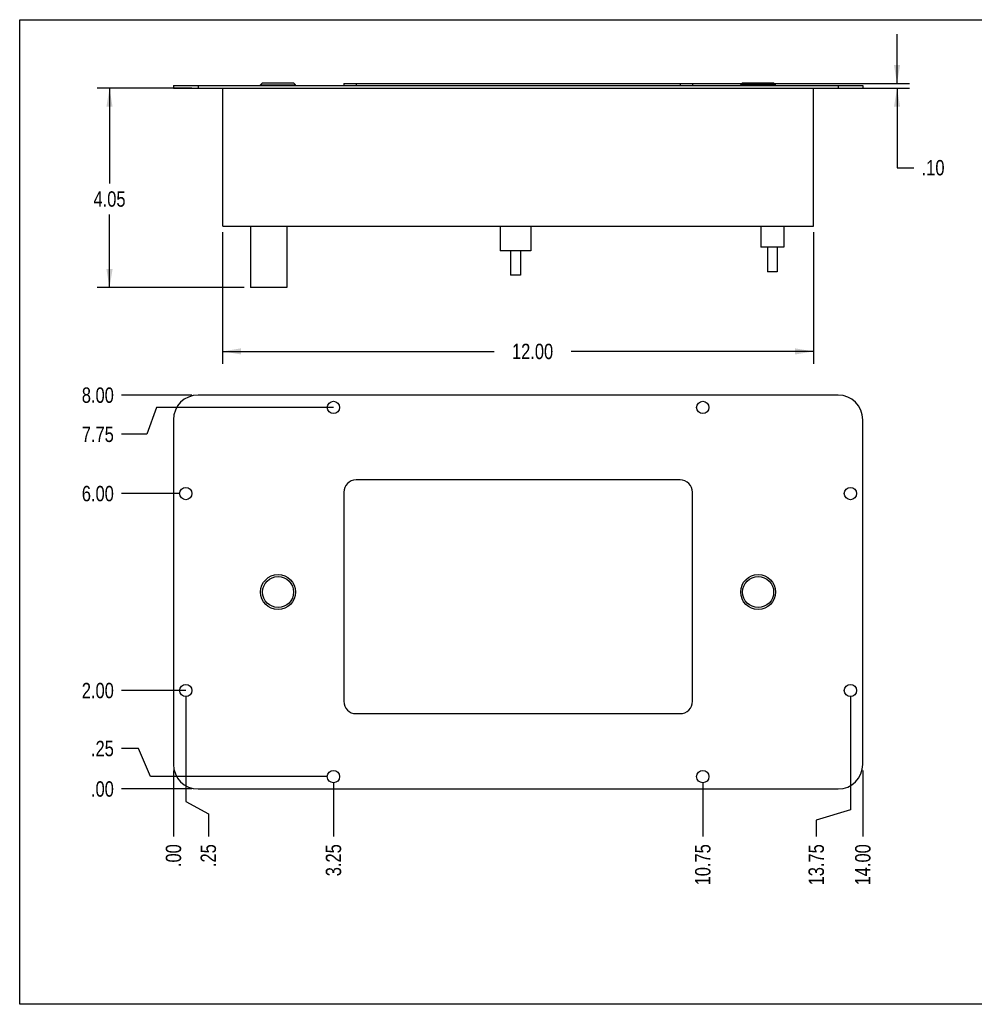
# Model space of a CAD drawing. Header units: inches. Extents: x 0 to 16, y 0 to 10.
# Tile 1 of 44: x 0 to 9.7, y 0 to 10. Entities that reach past the tile are written whole.
import ezdxf

# ---------------------------------------------------------------- set-up
doc = ezdxf.new("R2010")
doc.units = ezdxf.units.IN
doc.header["$LTSCALE"] = 0.935
doc.header["$MEASUREMENT"] = 0
doc.layers.get('0').update_dxf_attribs({"linetype": 'CONTINUOUS'})
doc.layers.add('02___PRT_ALL_AXES', color=7, linetype='CONTINUOUS')
doc.styles.get("Standard").update_dxf_attribs({"font": 'txt', "width": 0.8})
doc.dimstyles.new('DIMSTYLE_1', dxfattribs={"dimtxt": 0.15625, "dimasz": 0.1875, "dimexe": 0.125, "dimexo": 0.0625, "dimgap": 0.039062, "dimtad": 0, "dimtih": 1, "dimtoh": 1, "dimlfac": 2, "dimzin": 4, "dimdsep": 46, "dimtxsty": 'Standard', "dimblk": '_FILLED', "dimblk1": '_FILLED', "dimblk2": '_FILLED', "dimcen": 0.09, "dimazin": 1, "dimtfac": 1, "dimtofl": 0, "dimtmove": 0, "dimatfit": 3, "dimldrblk": '_FILLED', "dimfxl": 1, "dimtolj": 1, "dimtzin": 4, "dimarcsym": 0})
doc.dimstyles.new('DIMSTYLE_2', dxfattribs={"dimtxt": 0.15625, "dimasz": 0.1875, "dimexe": 0.125, "dimexo": 0.0625, "dimgap": 0.078125, "dimtad": 0, "dimtih": 1, "dimtoh": 1, "dimlfac": 2, "dimzin": 4, "dimdsep": 46, "dimtxsty": 'Standard', "dimblk": '_FILLED', "dimblk1": '_FILLED', "dimblk2": '_FILLED', "dimcen": 0.09, "dimazin": 1, "dimtfac": 1, "dimtofl": 0, "dimtmove": 0, "dimatfit": 3, "dimldrblk": '_FILLED', "dimfxl": 1, "dimtolj": 1, "dimtzin": 4, "dimarcsym": 0})

# ---------------------------------------------------------------- blocks, each defined once
blk = doc.blocks.new('*D1')
at = {"color": 2, "linetype": 'Continuous', "transparency": 16777216}
blk.add_line((1.561, 2.375), (1.561, 1.704), dxfattribs=at)
at = {"color": 2, "linetype": 'Continuous', "transparency": 16777216, "insert": (1.483, 1.626), "char_height": 0.1562, "width": 0.375, "attachment_point": 3, "rotation": 90, "line_spacing_factor": 0.9}
blk.add_mtext('.00', dxfattribs=at)
blk = doc.blocks.new('_FILLED')
at = {"color": 0, "linetype": 'ByBlock'}
blk.add_solid([(0, 0), (-1, 0.167), (-1, -0.167)], dxfattribs=at)
blk = doc.blocks.new('*D2')
at = {"color": 2, "linetype": 'Continuous', "transparency": 16777216}
for p, q in [((1.686, 3.125), (1.686, 2.061)), ((1.686, 2.061), (1.916, 1.936)), ((1.916, 1.936), (1.916, 1.704))]:
    blk.add_line(p, q, dxfattribs=at)
at = {"color": 2, "linetype": 'Continuous', "transparency": 16777216, "insert": (1.837, 1.626), "char_height": 0.1562, "width": 0.375, "attachment_point": 3, "rotation": 90, "line_spacing_factor": 0.9}
blk.add_mtext('.25', dxfattribs=at)
blk = doc.blocks.new('*D3')
at = {"color": 2, "linetype": 'Continuous', "transparency": 16777216}
blk.add_line((3.186, 2.25), (3.186, 1.704), dxfattribs=at)
at = {"color": 2, "linetype": 'Continuous', "transparency": 16777216, "insert": (3.108, 1.626), "char_height": 0.1562, "width": 0.5, "attachment_point": 3, "rotation": 90, "line_spacing_factor": 0.9}
blk.add_mtext('3.25', dxfattribs=at)
blk = doc.blocks.new('*D4')
at = {"color": 2, "linetype": 'Continuous', "transparency": 16777216}
blk.add_line((6.936, 2.25), (6.936, 1.704), dxfattribs=at)
at = {"color": 2, "linetype": 'Continuous', "transparency": 16777216, "insert": (6.858, 1.626), "char_height": 0.1562, "width": 0.625, "attachment_point": 3, "rotation": 90, "line_spacing_factor": 0.9}
blk.add_mtext('10.75', dxfattribs=at)
blk = doc.blocks.new('*D5')
at = {"color": 2, "linetype": 'Continuous', "transparency": 16777216}
blk.add_line((8.561, 2.375), (8.561, 1.704), dxfattribs=at)
at = {"color": 2, "linetype": 'Continuous', "transparency": 16777216, "insert": (8.483, 1.626), "char_height": 0.1562, "width": 0.625, "attachment_point": 3, "rotation": 90, "line_spacing_factor": 0.9}
blk.add_mtext('14.00', dxfattribs=at)
blk = doc.blocks.new('*D6')
at = {"color": 2, "linetype": 'Continuous', "transparency": 16777216}
for p, q in [((8.436, 3.125), (8.436, 1.975)), ((8.436, 1.975), (8.088, 1.869)), ((8.088, 1.869), (8.088, 1.704))]:
    blk.add_line(p, q, dxfattribs=at)
at = {"color": 2, "linetype": 'Continuous', "transparency": 16777216, "insert": (8.01, 1.626), "char_height": 0.1562, "width": 0.625, "attachment_point": 3, "rotation": 90, "line_spacing_factor": 0.9}
blk.add_mtext('13.75', dxfattribs=at)
blk = doc.blocks.new('*D7')
at = {"color": 2, "linetype": 'Continuous', "transparency": 16777216}
for p, q in [((1.207, 2.598), (1.034, 2.598)), ((1.329, 2.312), (1.207, 2.598)), ((3.124, 2.312), (1.329, 2.312))]:
    blk.add_line(p, q, dxfattribs=at)
at = {"color": 2, "linetype": 'Continuous', "transparency": 16777216, "insert": (0.956, 2.676), "char_height": 0.1562, "width": 0.375, "attachment_point": 3, "line_spacing_factor": 0.9}
blk.add_mtext('.25', dxfattribs=at)
blk = doc.blocks.new('*D8')
at = {"color": 2, "linetype": 'Continuous', "transparency": 16777216}
blk.add_line((1.749, 2.187), (1.034, 2.187), dxfattribs=at)
at = {"color": 2, "linetype": 'Continuous', "transparency": 16777216, "insert": (0.956, 2.265), "char_height": 0.1562, "width": 0.375, "attachment_point": 3, "line_spacing_factor": 0.9}
blk.add_mtext('.00', dxfattribs=at)
blk = doc.blocks.new('*D9')
at = {"color": 2, "linetype": 'Continuous', "transparency": 16777216}
blk.add_line((1.686, 3.187), (1.034, 3.187), dxfattribs=at)
at = {"color": 2, "linetype": 'Continuous', "transparency": 16777216, "insert": (0.956, 3.265), "char_height": 0.1562, "width": 0.5, "attachment_point": 3, "line_spacing_factor": 0.9}
blk.add_mtext('2.00', dxfattribs=at)
blk = doc.blocks.new('*D10')
at = {"color": 2, "linetype": 'Continuous', "transparency": 16777216}
blk.add_line((1.624, 5.187), (1.034, 5.187), dxfattribs=at)
at = {"color": 2, "linetype": 'Continuous', "transparency": 16777216, "insert": (0.956, 5.265), "char_height": 0.1562, "width": 0.5, "attachment_point": 3, "line_spacing_factor": 0.9}
blk.add_mtext('6.00', dxfattribs=at)
blk = doc.blocks.new('*D11')
at = {"color": 2, "linetype": 'Continuous', "transparency": 16777216}
for p, q in [((1.39, 6.062), (1.292, 5.789)), ((3.186, 6.062), (1.39, 6.062)), ((1.292, 5.789), (1.034, 5.789))]:
    blk.add_line(p, q, dxfattribs=at)
at = {"color": 2, "linetype": 'Continuous', "transparency": 16777216, "insert": (0.956, 5.867), "char_height": 0.1562, "width": 0.5, "attachment_point": 3, "line_spacing_factor": 0.9}
blk.add_mtext('7.75', dxfattribs=at)
blk = doc.blocks.new('*D12')
at = {"color": 2, "linetype": 'Continuous', "transparency": 16777216}
blk.add_line((1.749, 6.187), (1.034, 6.187), dxfattribs=at)
at = {"color": 2, "linetype": 'Continuous', "transparency": 16777216, "insert": (0.956, 6.265), "char_height": 0.1562, "width": 0.5, "attachment_point": 3, "line_spacing_factor": 0.9}
blk.add_mtext('8.00', dxfattribs=at)
blk = doc.blocks.new('*D13')
at = {"color": 2, "linetype": 'Continuous', "transparency": 16777216}
for p, q in [((1.749, 9.303), (0.787, 9.303)), ((0.912, 9.303), (0.912, 8.335)), ((0.912, 7.279), (0.912, 8.023)), ((2.281, 7.279), (0.787, 7.279))]:
    blk.add_line(p, q, dxfattribs=at)
at = {"color": 2, "linetype": 'Continuous', "transparency": 16777216, "xscale": 0.1875, "yscale": 0.1875, "zscale": 0.1875}
for p, rotation in [((0.912, 9.303), 90), ((0.912, 7.279), 270)]:
    blk.add_blockref('_FILLED', p, dxfattribs=dict(at, rotation=rotation))
at = {"color": 2, "linetype": 'Continuous', "transparency": 16777216, "insert": (0.912, 8.257), "char_height": 0.1562, "width": 0.5, "attachment_point": 2, "line_spacing_factor": 0.9}
blk.add_mtext('4.05', dxfattribs=at)
blk = doc.blocks.new('*D14')
at = {"color": 2, "linetype": 'Continuous', "transparency": 16777216}
for p, q in [((8.909, 9.353), (8.909, 9.853)), ((6.769, 9.353), (9.034, 9.353)), ((8.374, 9.303), (9.034, 9.303)), ((8.909, 9.303), (8.909, 8.497)), ((8.909, 8.497), (9.08, 8.497))]:
    blk.add_line(p, q, dxfattribs=at)
at = {"color": 2, "linetype": 'Continuous', "transparency": 16777216, "xscale": 0.1875, "yscale": 0.1875, "zscale": 0.1875}
for p, rotation in [((8.909, 9.353), 270), ((8.909, 9.303), 90)]:
    blk.add_blockref('_FILLED', p, dxfattribs=dict(at, rotation=rotation))
at = {"color": 2, "linetype": 'Continuous', "transparency": 16777216, "insert": (9.159, 8.575), "char_height": 0.1562, "width": 0.375, "attachment_point": 1, "line_spacing_factor": 0.9}
blk.add_mtext('.10', dxfattribs=at)
blk = doc.blocks.new('*D15')
at = {"color": 2, "linetype": 'Continuous', "transparency": 16777216}
for p, q in [((2.061, 7.842), (2.061, 6.506)), ((8.061, 7.842), (8.061, 6.506)), ((2.061, 6.631), (4.818, 6.631)), ((8.061, 6.631), (5.599, 6.631))]:
    blk.add_line(p, q, dxfattribs=at)
at = {"color": 2, "linetype": 'Continuous', "transparency": 16777216, "xscale": 0.1875, "yscale": 0.1875, "zscale": 0.1875, "rotation": 180}
blk.add_blockref('_FILLED', (2.061, 6.631), dxfattribs=at)
at = {"color": 2, "linetype": 'Continuous', "transparency": 16777216, "xscale": 0.1875, "yscale": 0.1875, "zscale": 0.1875}
blk.add_blockref('_FILLED', (8.061, 6.631), dxfattribs=at)
at = {"color": 2, "linetype": 'Continuous', "transparency": 16777216, "insert": (5.208, 6.709), "char_height": 0.1562, "width": 0.625, "attachment_point": 2, "line_spacing_factor": 0.9}
blk.add_mtext('12.00', dxfattribs=at)

msp = doc.modelspace()

# ---------------------------------------------------------------- linework, layer by layer
at = {"color": 7, "linetype": 'Continuous'}
for p, q in [((0, 0), (0, 10)), ((0, 10), (16, 10)), ((1.5612, 9.3331), (1.5612, 9.3031)), ((1.5612, 9.3331), (8.5612, 9.3331)), ((1.5612, 9.3031), (8.5612, 9.3031)), ((1.8112, 9.3331), (1.8112, 9.3031)), ((2.0612, 7.9041), (2.0612, 9.3031)), ((2.4662, 9.3576), (2.4462, 9.3376)), ((2.4462, 9.3331), (2.4462, 9.3376)), ((2.4462, 9.3376), (2.8012, 9.3376)), ((2.4662, 9.3576), (2.7812, 9.3576)), ((2.7812, 9.3576), (2.8012, 9.3376)), ((2.8012, 9.3331), (2.8012, 9.3376)), ((3.291, 9.3531), (3.291, 9.3331)), ((3.291, 9.3531), (6.8315, 9.3531)), ((3.416, 9.3531), (3.416, 9.3331)), ((6.7065, 9.3531), (6.7065, 9.3331)), ((6.8315, 9.3531), (6.8315, 9.3331)), ((7.3412, 9.3576), (7.3212, 9.3376)), ((7.3212, 9.3376), (7.6762, 9.3376)), ((7.3212, 9.3331), (7.3212, 9.3376)), ((7.3412, 9.3576), (7.6562, 9.3576)), ((7.6562, 9.3576), (7.6762, 9.3376)), ((7.6762, 9.3331), (7.6762, 9.3376)), ((8.0612, 7.9041), (8.0612, 9.3031)), ((8.3112, 9.3331), (8.3112, 9.3031)), ((8.5612, 9.3331), (8.5612, 9.3031)), ((2.0612, 7.9041), (8.0612, 7.9041)), ((2.3432, 7.9041), (2.3432, 7.2791)), ((2.7132, 7.9041), (2.7132, 7.2791)), ((4.8805, 7.9041), (4.8805, 7.6541)), ((5.192, 7.9041), (5.192, 7.6541)), ((7.5246, 7.9041), (7.5246, 7.6891)), ((7.7596, 7.9041), (7.7596, 7.6891)), ((5.192, 7.6541), (4.8805, 7.6541)), ((7.7596, 7.6891), (7.5246, 7.6891)), ((2.7132, 7.2791), (2.3432, 7.2791)), ((8.3112, 6.1871), (1.8112, 6.1871)), ((1.5612, 5.9371), (1.5612, 2.4371)), ((8.5612, 2.4371), (8.5612, 5.9371)), ((6.7065, 5.3256), (3.416, 5.3256)), ((3.291, 5.2006), (3.291, 3.0771)), ((6.8315, 3.0771), (6.8315, 5.2006)), ((3.416, 2.9521), (6.7065, 2.9521)), ((1.8112, 2.1871), (8.3112, 2.1871)), ((16, 0), (0, 0))]:
    msp.add_line(p, q, dxfattribs=at)
for centre, radius in [((2.6237, 4.1871), 0.1775), ((2.6237, 4.1871), 0.1575), ((7.4987, 4.1871), 0.1775), ((7.4987, 4.1871), 0.1575)]:
    msp.add_circle(centre, radius, dxfattribs=at)
for centre, radius, start, end in [((1.8112, 5.9371), 0.25, 90, 180), ((8.3112, 5.9371), 0.25, 0, 90), ((3.416, 5.2006), 0.125, 90, 180), ((6.7065, 5.2006), 0.125, 0, 90), ((3.416, 3.0771), 0.125, 180, 270), ((6.7065, 3.0771), 0.125, 270, 360), ((1.8112, 2.4371), 0.25, 180, 270), ((8.3112, 2.4371), 0.25, 270, 360)]:
    msp.add_arc(centre, radius, start, end, dxfattribs=at)
at = {"layer": '02___PRT_ALL_AXES', "color": 7, "linetype": 'Continuous'}
for p, q in [((4.985, 7.6541), (4.985, 7.4041)), ((5.085, 7.6541), (5.085, 7.4041)), ((7.5921, 7.6891), (7.5921, 7.4391)), ((7.6921, 7.6891), (7.6921, 7.4391)), ((5.085, 7.4041), (4.985, 7.4041)), ((7.6921, 7.4391), (7.5921, 7.4391))]:
    msp.add_line(p, q, dxfattribs=at)
for centre in [(3.1862, 6.0621), (6.9362, 6.0621), (1.6862, 5.1871), (8.4362, 5.1871), (1.6862, 3.1871), (8.4362, 3.1871), (3.1862, 2.3121), (6.9362, 2.3121)]:
    msp.add_circle(centre, 0.0625, dxfattribs=at)

# ---------------------------------------------------------------- dimensions: what is measured, and where the dimension line sits
at = {"color": 2, "linetype": 'Continuous'}
for base, p1, p2, angle, picture, middle in [((8.9086, 9.3531), (8.3112, 9.3031), (6.7065, 9.3531), 90, '*D14', (9.3578, 8.4968)), ((0.9121, 7.2791), (1.8112, 9.3031), (2.3432, 7.2791), 270, '*D13', (0.916, 8.179))]:
    dim = msp.add_linear_dim(base=base, p1=p1, p2=p2, angle=angle, dimstyle='DIMSTYLE_2', dxfattribs=at)
    dim.commit()
    dim.dimension.update_dxf_attribs({"geometry": picture, "text_midpoint": middle, "dimtype": 160})
dim = msp.add_linear_dim(base=(8.0612, 6.6313), p1=(2.0612, 7.9041), p2=(8.0612, 7.9041), dimstyle='DIMSTYLE_2', dxfattribs=at)
dim.commit()
dim.dimension.update_dxf_attribs({"geometry": '*D15', "text_midpoint": (5.2238, 6.6313), "dimtype": 160})
for feature_location, offset, dtype, origin, picture, middle in [((1.7487, 6.1871), (-0.715, 0), 0, (1.8112, 2.1871), '*D12', (0.7016, 6.1871)), ((3.1862, 6.0621), (-2.1525, -0.2735), 0, (3.2487, 2.1871), '*D11', (0.7094, 5.7886)), ((1.6237, 5.1871), (-0.59, 0), 0, (1.6862, 2.1871), '*D10', (0.7055, 5.1871)), ((1.6862, 3.1871), (-0.6525, 0), 0, (1.7487, 2.1871), '*D9', (0.7055, 3.1871)), ((1.6862, 3.1246), (0.2293, -1.4209), 1, (1.5612, 3.1871), '*D2', (1.9155, 1.4537)), ((8.4362, 3.1246), (-0.3481, -1.4209), 1, (1.5612, 3.1871), '*D6', (8.0881, 1.3327)), ((3.1237, 2.3121), (-2.09, 0.2859), 0, (1.8112, 2.1871), '*D7', (0.7837, 2.5981)), ((1.5612013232, 2.3746143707), (0, -0.6708677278), 1, (1.5612013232, 2.4371143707), '*D1', (1.5612014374, 1.449840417)), ((8.5612, 2.3746), (0, -0.6709), 1, (1.5612, 2.4371), '*D5', (8.5612, 1.3287)), ((3.1862, 2.2496), (0, -0.5459), 1, (1.5612, 2.3121), '*D3', (3.1862, 1.3795)), ((6.9362, 2.2496), (0, -0.5459), 1, (1.5612, 2.3121), '*D4', (6.9362, 1.3327)), ((1.7487013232, 2.1871143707), (-0.7150436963, 0), 0, (1.8112013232, 2.1871143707), '*D8', (0.7797513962, 2.1871143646))]:
    dim = msp.add_ordinate_dim(feature_location=feature_location, offset=offset, dtype=dtype, origin=origin, dimstyle='DIMSTYLE_1', dxfattribs=at)
    dim.commit()
    dim.dimension.update_dxf_attribs({"geometry": picture, "text_midpoint": middle})

doc.saveas('drawing.dxf')
